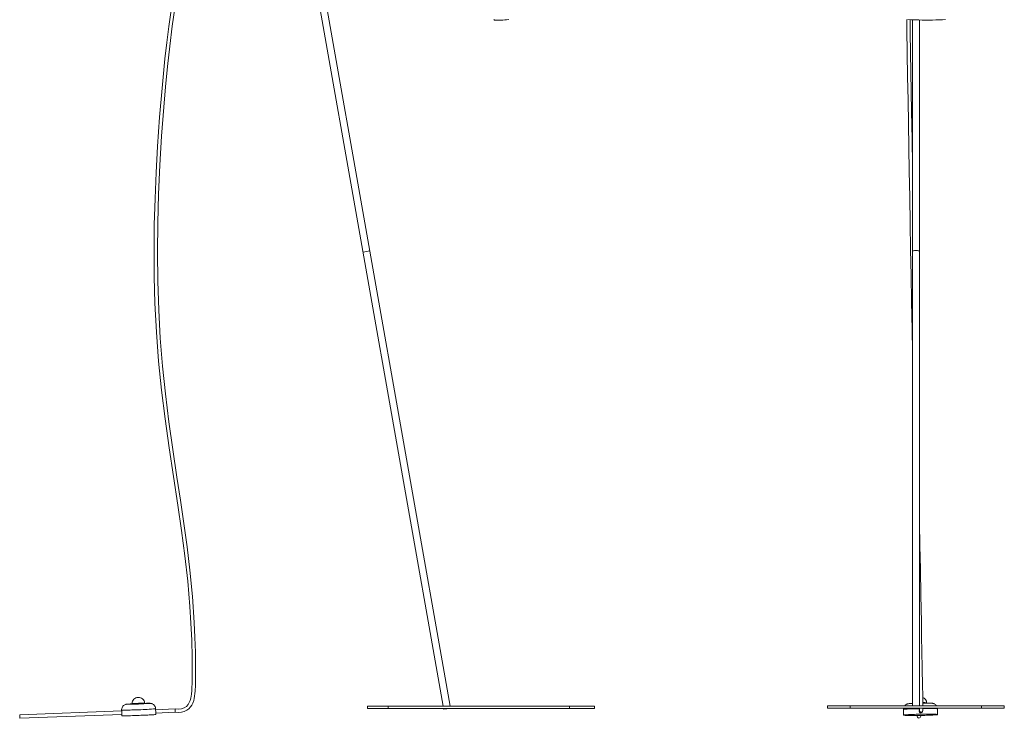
# Model space of a CAD drawing. Header units: millimetres. Extents: x -825 to 912, y -2402 to -37.
# Tile 1 of 4: x -825 to 912, y -2402 to -1170. Entities that reach past the tile are written whole.
import ezdxf

# ---------------------------------------------------------------- set-up
doc = ezdxf.new("R2010")
doc.units = ezdxf.units.MM

msp = doc.modelspace()

# ---------------------------------------------------------------- linework, layer by layer
at = {"color": 7, "linetype": 'Continuous', "lineweight": 15}
for p, q in [((-319.9, -1006.5), (-77.6, -2380.6)), ((-65.4, -2380.6), (-309.4, -997.2)), ((750.4, -1170.1), (750.4, -2380.1)), ((762.4, -2380.1), (762.4, -1170.3)), ((-218.9, -1579.6), (-207, -1577.5)), ((-626.3, -2375.9), (-626.2, -2376.9)), ((-604, -2376), (-604.1, -2375)), ((775.2, -2375.1), (775.2, -2374.8)), ((-644.7, -2389.2), (-824.5, -2396.1)), ((-824.3, -2402.1), (-644.4, -2395.2)), ((-644.7, -2387.6), (-644.7, -2389.2)), ((-644.4, -2395.1), (-644.3, -2397.6)), ((-584.7, -2386.9), (-584.8, -2385.3)), ((-550, -2385.5), (-584.7, -2386.9)), ((-584.5, -2392.9), (-550.2, -2391.5)), ((-584.4, -2395.3), (-584.5, -2392.8)), ((-210.8, -2380.6), (189.2, -2380.6)), ((-210.8, -2380.6), (-210.8, -2384.6)), ((-210.8, -2384.6), (189.2, -2384.6)), ((-174.8, -2380.6), (-174.8, -2384.6)), ((-76.9, -2384.6), (-76.7, -2385.9)), ((-76.7, -2385.9), (-64.7, -2384.8)), ((-64.7, -2384.8), (-64.7, -2384.6)), ((145.2, -2380.6), (145.2, -2384.6)), ((189.2, -2380.6), (189.2, -2384.6)), ((600.6, -2380.1), (600.6, -2384.1)), ((600.6, -2380.1), (912.2, -2380.1)), ((600.6, -2384.1), (912.2, -2384.1)), ((640.6, -2380.1), (640.6, -2384.1)), ((734.3, -2386.5), (734.5, -2396.5)), ((750.4, -2384.1), (750.4, -2384.9)), ((762.4, -2387.1), (762, -2388.4)), ((762.3, -2388.6), (762.4, -2388.8)), ((762.4, -2384.9), (762.4, -2384.1)), ((767.6, -2390.4), (768.1, -2389.1)), ((794.5, -2395.4), (794.3, -2385.4)), ((872.2, -2380.1), (872.2, -2384.1)), ((912.2, -2384.1), (912.2, -2380.1)), ((758.9, -2397.2), (758.7, -2397.6)), ((764.4, -2399.6), (765.3, -2397.1))]:
    msp.add_line(p, q, dxfattribs=at)
at = {"color": 8, "linetype": 'Continuous', "lineweight": 15}
msp.add_line((734.3, -2386.5), (734.3, -2386.5), dxfattribs=at)
at = {"color": 7, "linetype": 'Continuous', "lineweight": 15, "flags": 128}
for points in [[(-550.2, -2391.5), (-544.6, -2391.8), (-539.2, -2391.3), (-534.2, -2390.1), (-529.7, -2388), (-525.9, -2385.3), (-523, -2382.1), (-520.8, -2378.8), (-519.3, -2375.6), (-517.6, -2370.9), (-516.6, -2366.9), (-515.9, -2362.8), (-515.4, -2358.6), (-515, -2354.4), (-514.6, -2343.4), (-514.4, -2331.6), (-514.3, -2319.7), (-514.3, -2308), (-514.4, -2296.5), (-514.6, -2285.3), (-515.3, -2259.3), (-516.5, -2233.3), (-519.7, -2187), (-524.2, -2140.8), (-529.1, -2099.6), (-534.8, -2058.6), (-540.9, -2017.6), (-547.1, -1976.6), (-554.5, -1927.8), (-561.5, -1878.9), (-567.6, -1830), (-572.6, -1780.9), (-576.5, -1731.7), (-579.3, -1682.4), (-581, -1631.2), (-581.5, -1579.9), (-581, -1528.6), (-579.5, -1477.4), (-577.2, -1426.1), (-574.2, -1375), (-570.4, -1323.9), (-567.2, -1288.1), (-563.7, -1252.4), (-559.8, -1216.7), (-555.3, -1181), (-550.1, -1145.5)], [(-557.4, -1152.9), (-561.5, -1181.5), (-565.1, -1210.2), (-568.3, -1238.9), (-573.4, -1290.3), (-577.8, -1341.7), (-581.4, -1393.2), (-583.9, -1439.3), (-585.8, -1485.3), (-587.1, -1531.4), (-587.5, -1577.5), (-587.2, -1623.6), (-585.9, -1669.7), (-583.2, -1720.9), (-579.4, -1772.1), (-574.4, -1823.2), (-568.2, -1874.1), (-561, -1924.9), (-553.4, -1975.7), (-545.6, -2026.4), (-539.1, -2070.8), (-533.2, -2115.3), (-528.2, -2160), (-524.3, -2204.7), (-522.4, -2234.5), (-521.1, -2264.5), (-520.4, -2294.9), (-520.3, -2318.1), (-520.5, -2341.3), (-520.7, -2347.1), (-520.9, -2352.8), (-521.5, -2359.3), (-522.7, -2366.6), (-523.8, -2370.5), (-525.3, -2374.4), (-527.5, -2378), (-530.4, -2381.2), (-534.2, -2383.7), (-538.9, -2385.2), (-544.2, -2385.8), (-550, -2385.5)], [(11.7, -1169.5), (12.1, -1170), (12.5, -1170.3), (13.1, -1170.5), (13.9, -1170.7), (15, -1170.9), (16.4, -1170.9), (18.2, -1170.9), (20.2, -1170.9), (22.5, -1170.8), (25.1, -1170.6), (27.9, -1170.4), (31.1, -1170.2), (34.4, -1169.9), (38.1, -1169.5)], [(740, -1169.6), (740.3, -1187.1), (741, -1228.7), (741.7, -1270.3), (742.4, -1311.9), (743.1, -1353.6), (743.8, -1395.3), (744.5, -1437.1), (745.4, -1483), (746.2, -1529), (747, -1575), (747.8, -1621), (748.7, -1667), (749.6, -1716.7), (750.4, -1754.4)], [(742.1, -1169.7), (748.5, -1170), (754.8, -1170.2), (761.2, -1170.3), (767.4, -1170.4), (773.6, -1170.5), (779.8, -1170.4), (785.8, -1170.4), (791.7, -1170.2), (797.5, -1170.1), (803.2, -1169.8), (808.7, -1169.6)], [(750.4, -1426.2), (749.6, -1381.3), (748.7, -1331.7), (748.1, -1297), (747.6, -1262.3), (747, -1227.7), (746.4, -1193.1), (746, -1169.9)], [(750.4, -1578.1), (750.4, -1578), (750.7, -1577.7), (751.3, -1577.5), (752.3, -1577.3), (753.5, -1577.2), (754.9, -1577.1), (756.4, -1577)], [(750.4, -1578.1), (750.4, -1578), (750.7, -1577.7), (751.3, -1577.5), (752.3, -1577.3), (753.5, -1577.2), (754.9, -1577.1), (756.4, -1577)], [(756.4, -1577), (757.9, -1577.1), (759.3, -1577.2), (760.5, -1577.3), (761.4, -1577.5), (762.1, -1577.7), (762.3, -1578), (762.4, -1578.1)], [(756.4, -1577), (757.9, -1577.1), (759.3, -1577.2), (760.5, -1577.3), (761.4, -1577.5), (762.1, -1577.7), (762.3, -1578), (762.4, -1578.1)], [(768.5, -2380.1), (768.5, -2379.7), (768.4, -2375.4), (768.4, -2370.8), (768.3, -2366.3), (768.2, -2361.9), (768.2, -2357.6), (768, -2348.4), (767.9, -2340.1), (767.7, -2332.7), (767.6, -2326.2), (767.5, -2319.9), (767.4, -2313.6), (766.9, -2284.1), (766.4, -2258.1), (765.9, -2232), (765, -2185.6), (764.1, -2139.3), (763.3, -2098), (762.4, -2056.8), (762.4, -2053.6)], [(-633.3, -2377), (-633.7, -2377), (-634.9, -2377.1), (-635.6, -2377.2), (-636.1, -2377.3), (-636.7, -2377.4), (-637.3, -2377.5), (-638.1, -2377.8), (-639, -2378.2), (-640.2, -2378.8), (-641.3, -2379.6), (-642.3, -2380.7), (-643.3, -2382), (-644, -2383.5), (-644.5, -2385), (-644.7, -2386.7), (-644.7, -2387.6)], [(-615.5, -2365.5), (-615.1, -2365.5), (-614.7, -2365.4), (-614.5, -2365.4), (-614.4, -2365.4), (-614.5, -2365.4), (-614.8, -2365.4), (-615.1, -2365.4), (-615.6, -2365.4), (-616, -2365.5), (-616.3, -2365.5), (-616.6, -2365.5), (-616.7, -2365.5), (-616.6, -2365.5), (-616.3, -2365.5), (-616, -2365.5), (-615.5, -2365.5)], [(-584.8, -2385.3), (-584.8, -2384.5), (-585.2, -2382.8), (-585.8, -2381.3), (-586.6, -2379.9), (-587.5, -2378.8), (-588.5, -2377.9), (-589.6, -2377.1), (-590.6, -2376.6), (-591.6, -2376.2), (-592.5, -2375.9), (-593.2, -2375.8), (-593.7, -2375.7), (-594.2, -2375.7), (-594.7, -2375.6), (-595.3, -2375.6), (-596.5, -2375.6), (-597.7, -2375.6)], [(750.4, -2375.7), (748.8, -2375.7), (747.1, -2375.9), (745.6, -2376), (744.1, -2376.1), (743.3, -2376.3), (742.4, -2376.4), (741.7, -2376.6), (740.9, -2376.9), (739.9, -2377.3), (738.8, -2378), (737.6, -2378.9), (736.6, -2380), (736.5, -2380.1)], [(762.4, -2369.6), (762.4, -2371.3), (762.5, -2376.9), (762.5, -2379.5), (762.5, -2380.1)], [(792.7, -2380.1), (792.6, -2380), (791.7, -2378.9), (790.7, -2377.9), (789.7, -2377.1), (788.7, -2376.6), (787.7, -2376.2), (786.9, -2375.9), (786.2, -2375.7), (785.5, -2375.6), (784.8, -2375.5), (783.9, -2375.4), (782.4, -2375.3), (780.9, -2375.2), (779, -2375.2), (777, -2375.1), (774.8, -2375.1), (772.5, -2375.1), (770.1, -2375.1), (768.4, -2375.1)], [(-824.4, -2399), (-824.5, -2398), (-824.5, -2397.1), (-824.5, -2396.5), (-824.5, -2396.1), (-824.5, -2396.2), (-824.5, -2396.5), (-824.4, -2397.2), (-824.4, -2398.1), (-824.3, -2399.2), (-824.3, -2400.2), (-824.3, -2401.1), (-824.3, -2401.7), (-824.3, -2402.1), (-824.3, -2402), (-824.3, -2401.7), (-824.3, -2401), (-824.4, -2400.1), (-824.4, -2399)], [(-644.6, -2389.2), (-644.6, -2389.2), (-644.6, -2389.5), (-644.5, -2390.1), (-644.4, -2390.9), (-644.4, -2391.9), (-644.3, -2392.9), (-644.3, -2393.8), (-644.4, -2394.6), (-644.4, -2395), (-644.4, -2395.2)], [(-613.9, -2397), (-610.7, -2396.8), (-607.5, -2396.7), (-604.4, -2396.6), (-601.4, -2396.4), (-598.5, -2396.3), (-595.9, -2396.2), (-593.4, -2396), (-591.2, -2395.9), (-589.3, -2395.8), (-587.7, -2395.7), (-586.4, -2395.6), (-585.4, -2395.5), (-584.7, -2395.4), (-584.4, -2395.3), (-584.4, -2395.3)], [(734.5, -2396.5), (734.7, -2396.4), (735.3, -2396.2), (736.2, -2396.1), (737.5, -2396), (739, -2395.8), (740.9, -2395.7), (743, -2395.6), (745.4, -2395.4), (748, -2395.3), (750.8, -2395.2), (753.8, -2395.1), (756.9, -2395), (760, -2394.9), (763.3, -2394.8), (766.5, -2394.8), (769.8, -2394.7), (772.9, -2394.7), (776, -2394.7), (778.9, -2394.7), (781.7, -2394.7), (784.2, -2394.7), (786.6, -2394.8), (788.6, -2394.8), (790.4, -2394.9), (791.9, -2395), (793.1, -2395.1), (793.9, -2395.2), (794.4, -2395.3), (794.5, -2395.4), (794.3, -2395.5), (793.7, -2395.7), (792.8, -2395.8), (791.5, -2395.9), (790, -2396.1), (788.1, -2396.2), (786, -2396.3), (783.6, -2396.5), (781, -2396.6), (778.2, -2396.7), (775.2, -2396.8), (772.1, -2396.9), (768.9, -2397), (765.7, -2397.1), (762.5, -2397.1), (759.2, -2397.2), (756.1, -2397.2), (753, -2397.2), (750.1, -2397.2), (747.3, -2397.2), (744.8, -2397.2), (742.4, -2397.1), (740.4, -2397.1), (738.6, -2397), (737.1, -2396.9), (735.9, -2396.8), (735.1, -2396.7), (734.6, -2396.6), (734.5, -2396.5)], [(756.4, -2384.4), (757.4, -2384.4), (758.4, -2384.4), (759.4, -2384.4), (760.2, -2384.5), (761, -2384.5), (761.6, -2384.6), (762, -2384.7), (762.3, -2384.8), (762.4, -2384.9), (762.3, -2385), (762, -2385.1), (761.6, -2385.1), (761, -2385.2), (760.2, -2385.3), (759.4, -2385.3), (758.4, -2385.4), (757.4, -2385.4), (756.4, -2385.4), (755.3, -2385.4), (754.3, -2385.4), (753.4, -2385.3), (752.5, -2385.3), (751.8, -2385.2), (751.2, -2385.1), (750.7, -2385.1), (750.5, -2385), (750.4, -2384.9), (750.5, -2384.8), (750.7, -2384.7), (751.2, -2384.6), (751.8, -2384.5), (752.5, -2384.5), (753.4, -2384.4), (754.3, -2384.4), (755.3, -2384.4), (756.4, -2384.4)], [(756.4, -2384.4), (755.5, -2384.4), (754.7, -2384.5), (753.9, -2384.5), (753.1, -2384.5), (752.5, -2384.6), (752, -2384.7), (751.7, -2384.7), (751.4, -2384.8), (751.4, -2384.9), (751.4, -2385), (751.7, -2385), (752, -2385.1), (752.5, -2385.2), (753.1, -2385.2), (753.9, -2385.3), (754.7, -2385.3), (755.5, -2385.3), (756.4, -2385.3), (757.2, -2385.3), (758.1, -2385.3), (758.9, -2385.3), (759.6, -2385.2), (760.2, -2385.2), (760.7, -2385.1), (761.1, -2385), (761.3, -2385), (761.4, -2384.9), (761.3, -2384.8), (761.1, -2384.7), (760.7, -2384.7), (760.2, -2384.6), (759.6, -2384.5), (758.9, -2384.5), (758.1, -2384.5), (757.2, -2384.4), (756.4, -2384.4)], [(762.4, -2388), (762.6, -2389), (763, -2389.8), (763.9, -2390.8), (764.6, -2391.1), (764.9, -2391.2), (765, -2391.2), (765.1, -2391.2), (765.4, -2391.2), (766.5, -2390.8), (767.7, -2389.8), (768.2, -2388.8), (768.4, -2387.4)], [(794.3, -2385.4), (794.3, -2384.6), (794.2, -2384.1)]]:
    msp.add_lwpolyline(points, dxfattribs=at)
at = {"color": 8, "linetype": 'Continuous', "lineweight": 15, "flags": 128}
for points in [[(-633, -2377), (-633.4, -2377), (-634.3, -2377.1), (-634.9, -2377.1), (-635.1, -2377.2), (-635, -2377.3), (-634.5, -2377.3), (-633.7, -2377.3), (-633.5, -2377.3)], [(-596.5, -2375.9), (-596.4, -2375.9), (-595.6, -2375.8), (-595.2, -2375.7), (-595.2, -2375.7), (-595.5, -2375.6), (-596.1, -2375.6), (-597.1, -2375.6), (-598.2, -2375.6)], [(-614.3, -2387), (-617.6, -2387.1), (-620.8, -2387.2), (-623.9, -2387.3), (-626.9, -2387.4), (-629.8, -2387.5), (-632.5, -2387.6), (-635, -2387.6), (-637.3, -2387.7), (-639.3, -2387.7), (-641, -2387.7), (-642.4, -2387.7), (-643.5, -2387.7), (-644.3, -2387.7), (-644.6, -2387.6), (-644.7, -2387.6)], [(751.3, -2385.2), (750.6, -2385.2), (747.8, -2385.3), (745.2, -2385.4), (742.8, -2385.6), (740.7, -2385.7), (738.8, -2385.8), (737.3, -2386), (736, -2386.1), (735.1, -2386.2), (734.5, -2386.4), (734.3, -2386.5)], [(794.3, -2385.4), (794.2, -2385.3), (793.7, -2385.2), (792.9, -2385.1), (791.7, -2385), (790.2, -2384.9), (788.4, -2384.8), (786.4, -2384.8), (784, -2384.7), (781.5, -2384.7), (778.7, -2384.7), (775.8, -2384.7), (772.7, -2384.7), (769.6, -2384.7), (768.5, -2384.7)]]:
    msp.add_lwpolyline(points, dxfattribs=at)
at = {"color": 7, "linetype": 'Continuous', "lineweight": 15}
for centre, radius, start, end in [((-638.5, -1827.5), 549.9, 270.5153, 272.4637), ((-611.7, -2677.6), 301.3, 92.7612, 94.0519), ((-616.1, -2375.6), 10.2, 86.9906, 181.5402), ((-623.6, -2222.3), 154.6, 269.0447, 273.2208), ((-614.3, -2375.6), 10.2, 2.9729, 96.9937), ((-617.1, -2242.5), 134.1, 270.9342, 275.6182), ((-631.2, -1879.1), 497.9, 271.8781, 273.9949), ((-594.8, -2708.9), 333.3, 90.5861, 91.5881), ((765.3, -2374.9), 9.93, 0.8618, 72.2904), ((-540.1, -2388.2), 44.6, 178.4358, 186.0024), ((-626.7, -2386.2), 76.7, 356.0124, 0.5083), ((740.4, -2386), 6.06, 162.5726, 185.3865), ((764.8, -2389.4), 2.98, 159.7948, 341.3534), ((765.3, -2388.1), 3.01, 160.5473, 189.3996), ((684.1, -2384.6), 78.4, 357.7411, 0.3267), ((675.8, -2384.4), 92.7, 357.9278, 0.1759), ((-637.6, -1970.8), 426.8, 269.091, 273.1745), ((761.5, -2398.6), 3, 160.5781, 340.5154)]:
    msp.add_arc(centre, radius, start, end, dxfattribs=at)
at = {"color": 8, "linetype": 'Continuous', "lineweight": 15}
for centre, radius, start, end in [((-623.4, -2233.9), 142, 268.8592, 273.4064), ((-617.9, -2229.1), 146.6, 271.1329, 275.4196), ((770.3, -2413.7), 39.3, 82.8223, 92.7051), ((-622.7, -1982.2), 404.9, 271.1817, 275.3708)]:
    msp.add_arc(centre, radius, start, end, dxfattribs=at)

doc.saveas('drawing.dxf')
